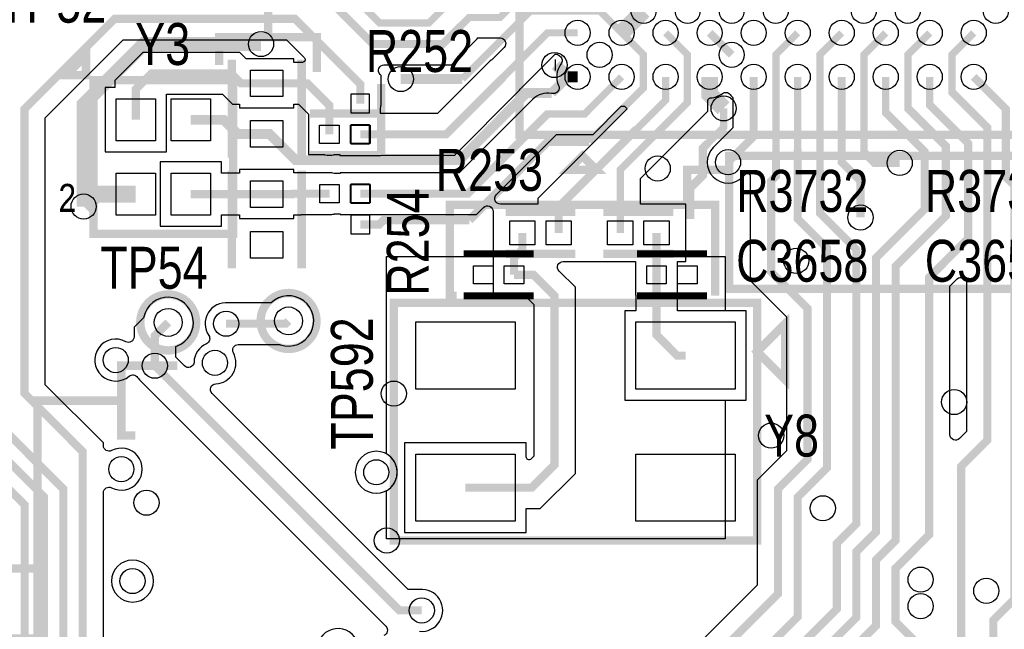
# Model space of a CAD drawing. Extents: x -394 to 5394, y -1015 to 7151.
# Tile 36 of 80: x 1872 to 2577, y 2646 to 3082. Entities that reach past the tile are written whole.
import ezdxf

# ---------------------------------------------------------------- set-up
doc = ezdxf.new("R2010")
doc.units = 0
for name, color, linetype in [('BG_SILKSCREEN_TOP', 3, 'CONTINUOUS'), ('ET_TOP', 132, 'CONTINUOUS'), ('PG_SILKSCREEN_TOP', 7, 'CONTINUOUS'), ('PIN_TOP', 132, 'CONTINUOUS'), ('RD_SILKSCREEN_TOP', 254, 'CONTINUOUS'), ('VC_TOP', 132, 'CONTINUOUS')]:
    doc.layers.add(name, color=color, linetype=linetype)

msp = doc.modelspace()

# ---------------------------------------------------------------- linework, layer by layer
at = {"layer": 'BG_SILKSCREEN_TOP', "const_width": 6}
for points in [[(2050, 3070), (2050, 3125), (2110, 3125)], [(2015, 3050), (2015, 3070), (2085, 3070), (2085, 3045)], [(2390, 2985), (2645, 2985), (2645, 2890), (2380, 2890), (2380, 2985), (2390, 2985)], [(2380, 2975), (2350, 2975), (2350, 2950)], [(2185, 2885), (2180, 2885), (2180, 2950), (2370, 2950), (2370, 2885)], [(1985, 2835), (1945, 2835), (1945, 2785), (1955, 2785)], [(1945, 2810), (1885, 2810), (1885, 2685)], [(1625, 2690), (1885, 2690), (1885, 2640), (1610, 2640), (1610, 2690), (1625, 2690)]]:
    msp.add_lwpolyline(points, dxfattribs=at)
at = {"layer": 'ET_TOP'}
for points, format in [([(1858, 3263, 5.8, 5.8, 0), (1874, 3263, 5.8, 5.8, 0), (1888, 3249, 5.8, 5.8, 0), (1888, 3222, 5.8, 5.8, 0), (1882, 3216, 5.8, 5.8, 0), (1882, 3179, 5.8, 5.8, 0), (1892, 3169, 5.8, 5.8, 0), (1978, 3169, 5.8, 5.8, 0), (1985, 3162, 5.8, 5.8, 0), (2022, 3162, 5.8, 5.8, 0), (2056, 3128, 5.8, 5.8, 0), (2082, 3128, 5.8, 5.8, 0), (2104.5, 3105.5, 5.2, 5.2, 0), (2130, 3080, 5.2, 5.2, 0), (2165, 3080, 5.2, 5.2, 0), (2188, 3103, 5.2, 5.2, 0), (2210, 3103, 5.2, 5.2, 0)], "xyseb"), ([(2334.528, 3136.024, 5.2, 5.2, 0), (2318.928, 3120.424, 5.2, 5.2, 0), (2252.424, 3120.424, 5.2, 5.2, 0), (2216.002, 3084.002, 5.2, 5.2, 0), (2194.002, 3084.002, 5.2, 5.2, 0), (2187.7662, 3077.7662, 5.8, 5.8, 0), (2175, 3065, 5.8, 5.8, 0), (2125, 3065, 5.8, 5.8, 0), (2076, 3114, 5.8, 5.8, 0), (2050, 3114, 5.8, 5.8, 0), (2016, 3148, 5.8, 5.8, 0), (1979, 3148, 5.8, 5.8, 0), (1972.34, 3154.66, 5.8, 5.8, 0), (1858.3, 3154.66, 5.8, 5.8, 0)], "xyseb"), ([(2115.97, 3000.42, 5.8, 5.8, 0), (2177.42, 3000.42, 5.8, 5.8, 0), (2218.5, 3041.5, 5.2, 5.2, 0), (2250.031, 3073.031, 5.2, 5.2, 0), (2271.535, 3073.031, 5.2, 5.2, 0)], "xyseb"), ([(2235, 2442, 5.8, 5.8, 0), (2225.1712, 2451.8288, 5.8, 5.8, 0), (2225.1712, 2482.1712, 5.8, 5.8, 0), (2415, 2672, 5.8, 5.8, 0), (2415, 2747, 5.8, 5.8, 0), (2436, 2768, 5.8, 5.8, 0), (2436, 2876, 5.8, 5.8, 0), (2410, 2902, 5.8, 5.8, 0), (2410, 2967, 5.8, 5.8, 0), (2413.416, 2970.416, 5.8, 5.8, 0), (2413.416, 2984.416, 5.2, 5.2, 0), (2413.416, 3057.431, 5.2, 5.2, 0), (2429.016, 3073.031, 5.2, 5.2, 0)], "xyseb"), ([(2460.512, 3073.031, 5.2, 5.2, 0), (2444.912, 3057.431, 5.2, 5.2, 0), (2444.912, 2974.9121, 5.8, 5.8, 0), (2444.912, 2944.088, 5.8, 5.8, 0), (2471, 2918, 5.8, 5.8, 0), (2471, 2722, 5.8, 5.8, 0), (2457, 2708, 5.8, 5.8, 0), (2457, 2661, 5.8, 5.8, 0), (2326, 2530, 5.8, 5.8, 0), (2326, 2450, 5.8, 5.8, 0)], "xyseb"), ([(2436, 2464, 5.8, 5.8, 0), (2436, 2600, 5.8, 5.8, 0), (2485, 2649, 5.8, 5.8, 0), (2485, 2696, 5.8, 5.8, 0), (2499.1, 2710.1, 5.8, 5.8, 0), (2499.1, 2906.1, 5.8, 5.8, 0), (2535, 2942, 5.8, 5.8, 0), (2535, 2992, 5.8, 5.8, 0), (2507.904, 3019.096, 5.2, 5.2, 0), (2507.904, 3057.431, 5.2, 5.2, 0), (2523.504, 3073.031, 5.2, 5.2, 0)], "xyseb"), ([(2492.008, 3073.031, 5.2, 5.2, 0), (2476.408, 3057.431, 5.2, 5.2, 0), (2476.408, 2987.592, 5.8, 5.8, 0), (2484, 2980, 5.8, 5.8, 0), (2502, 2980, 5.8, 5.8, 0)], "xyseb"), ([(2555, 3073.031, 5.2, 5.2, 0), (2539.4, 3057.431, 5.2, 5.2, 0), (2539.4, 3030.6, 5.8, 5.8, 0), (2564.8, 3005.2, 5.8, 5.8, 0), (2564.8, 2781.8, 5.8, 5.8, 0), (2546, 2763, 5.8, 5.8, 0), (2546, 2476, 5.8, 5.8, 0), (2534, 2464, 5.8, 5.8, 0)], "xyseb"), ([(1932.2002, 2635.8719), (1932.2002, 2744.1604, -0.56342), (1938.0528, 2747.7056, 1.650872), (1938.0528, 2774.2944, -0.56342), (1932.2002, 2777.8396), (1932.2002, 2779.7638), (1890.6051, 2821.3589), (1890.6051, 3012.3426), (1946.3623, 3068.0998), (2063.1581, 3068.0998), (2076.0033, 3055.2546, -0.668179), (2074.5891, 3051.8404), (2068.5502, 3051.8404), (2068.5502, 3054.4404), (2034.2219, 3054.4404), (2029.7621, 3058.9002), (1960.4781, 3058.9002), (1940.4698, 3038.8919), (1940.4698, 3033.8202), (1933.3698, 3033.8202), (1933.3698, 2987.8198), (1977.3702, 2987.8198), (1977.3702, 3029.0998), (2017.4183, 3029.0998), (2024.4781, 3022.04), (2029.5498, 3022.04), (2029.5498, 3019.44), (2068.5502, 3019.44), (2068.5502, 3022.04), (2071.8879, 3022.04), (2079.0077, 3014.9202), (2078.9298, 3014.9202), (2078.9298, 2985.9198), (2090.4937, 2985.9198), (2090.7074, 2985.8725, 0.109435), (2097.1526, 2985.8725), (2097.3663, 2985.9198), (2101.4698, 2985.9198), (2101.4698, 2985.4198), (2130.4702, 2985.4198), (2130.4702, 2985.5198), (2183.5919, 2985.5198), (2229.036, 3030.964, 0.050294), (2230.9275, 3033.2797), (2254.8732, 3057.2254, -0.396557), (2257.6133, 3057.3086, 0.019293), (2258.8667, 3056.2822, -0.416064), (2259.6287, 3050.6589, 0.278017), (2257.9055, 3035.2707, -0.546829), (2254.271, 3029.6002), (2252.9808, 3029.6002), (2252.7949, 3029.6357, 0.248455), (2239.4639, 3025.536), (2186.828, 2972.9002), (2130.5402, 2972.9002), (2130.5402, 2973.0002), (2101.5398, 2973.0002), (2101.5398, 2972.5002), (2097.4363, 2972.5002), (2097.2226, 2972.5475, 0.054555), (2094, 2972.9002), (2068.5502, 2972.9002), (2068.5502, 2975.1802), (2029.5498, 2975.1802), (2029.5498, 2972.5802), (2016.7302, 2972.5802), (2016.7302, 2980.6802), (1972.7298, 2980.6802), (1972.7298, 2934.6798), (2016.7302, 2934.6798), (2016.7302, 2942.7798), (2029.5498, 2942.7798), (2029.5498, 2940.1798), (2068.5502, 2940.1798), (2068.5502, 2942.7798), (2073.6621, 2942.7798), (2073.9821, 2943.0998), (2094, 2943.0998, 0.054555), (2097.2226, 2943.4525), (2097.4363, 2943.4998), (2101.5398, 2943.4998), (2101.5398, 2942.9998), (2130.5402, 2942.9998), (2130.5402, 2943.0998), (2199.1718, 2943.0998), (2204.1793, 2948.1073, -0.668175), (2211.0077, 2945.2789), (2211.0077, 2909.4998), (2211.0234, 2909.4998), (2211.0234, 2885.4998), (2222.5873, 2885.4998), (2222.801, 2885.4525, 0.054555), (2226.0236, 2885.0998), (2233.7517, 2885.0998), (2240.0998, 2878.7517), (2240.0998, 2770.2679), (2238.1744, 2768.3425, -0.668179), (2234.7602, 2769.7567), (2234.7602, 2779.7562), (2147.7598, 2779.7562), (2147.7598, 2715.7558), (2234.7602, 2715.7558), (2234.7602, 2732.8558), (2244.8319, 2732.8558), (2269.9002, 2757.9241), (2269.9002, 2891.0955), (2258.3243, 2902.6714, -0.668175), (2261.1527, 2909.4998), (2312.9998, 2909.4998), (2312.9998, 2885.4998), (2313.0998, 2885.4998), (2313.0998, 2874.2442), (2305.2398, 2874.2442), (2305.2398, 2810.2438), (2392.2402, 2810.2438), (2392.2402, 2874.2442), (2342.9002, 2874.2442), (2342.9002, 2885.4998), (2343.0002, 2885.4998), (2343.0002, 2909.4998), (2349.0002, 2909.4998), (2349.0002, 2950.5002), (2316.616, 2950.5002), (2316.616, 2968.9681), (2364.7282, 3017.0803), (2364.7282, 3024.5494, -0.402136), (2366.6454, 3026.5477, 0.154312), (2375.1479, 3029.6287, -0.416064), (2380.7712, 3028.8667, 0.033614), (2382.6198, 3026.7366), (2382.6198, 3005.0124), (2368.6266, 2991.0191, 1), (2389.6986, 2969.9471), (2391.6856, 2971.934, -0.668179), (2395.0998, 2970.5198), (2395.0998, 2895.8281), (2421.0998, 2869.8281), (2421.0998, 2774.1719), (2400.0998, 2753.1719), (2400.0998, 2678.1719), (2256.9163, 2534.9884, -0.561012)], "xyb"), ([(2303.031, 3041.535, 5.2, 5.2, 0), (2276.496, 3015, 5.2, 5.2, 0), (2249.9999, 3015, 5.8, 5.8, 0), (2192.9999, 2958, 5.8, 5.8, 0), (2116.04, 2958, 5.8, 5.8, 0)], "xyseb"), ([(2257.9921, 2930, 5.8, 5.8, 0), (2257.9921, 2948.4786, 5.8, 5.8, 0), (2312.5135, 3003, 5.8, 5.8, 0), (2312.6576, 3003, 5.2, 5.2, 0), (2334.528, 3024.8704, 5.2, 5.2, 0), (2334.528, 3041.535, 5.2, 5.2, 0)], "xyseb"), ([(2429.016, 3041.535, 5.2, 5.2, 0), (2429.016, 2990.016, 5.8, 5.8, 0), (2429.016, 2939.984, 5.8, 5.8, 0), (2450, 2919, 5.8, 5.8, 0), (2450, 2762, 5.8, 5.8, 0), (2429, 2741, 5.8, 5.8, 0), (2429, 2655.4266, 5.8, 5.8, 0), (2271.6342, 2498.0608, 5.8, 5.8, 0)], "xyseb"), ([(2387, 2503, 5.8, 5.8, 0), (2387, 2571, 5.8, 5.8, 0), (2471, 2655, 5.8, 5.8, 0), (2471, 2702, 5.8, 5.8, 0), (2485, 2716, 5.8, 5.8, 0), (2485, 2912, 5.8, 5.8, 0), (2519.9, 2946.9, 5.8, 5.8, 0), (2519.9, 2988.1, 5.8, 5.8, 0), (2492.008, 3015.992, 5.2, 5.2, 0), (2492.008, 3041.535, 5.2, 5.2, 0)], "xyseb"), ([(2485, 2503, 5.8, 5.8, 0), (2485, 2525, 5.8, 5.8, 0), (2521, 2561, 5.8, 5.8, 0), (2521, 2630.0001, 5.8, 5.8, 0), (2499, 2652.0001, 5.8, 5.8, 0), (2499, 2690, 5.8, 5.8, 0), (2523.1, 2714.1, 5.8, 5.8, 0), (2523.1, 2898.1, 5.8, 5.8, 0), (2551, 2926, 5.8, 5.8, 0), (2551, 2994, 5.8, 5.8, 0), (2523.504, 3021.496, 5.2, 5.2, 0), (2523.504, 3041.535, 5.2, 5.2, 0)], "xyseb"), ([(2352, 2940, 6, 6, 0), (2352, 2962, 6, 6, 0), (2361.1626, 2971.1626, 6, 6, 0), (2361.1626, 2990.5626, 6, 6, 0), (2364.6, 2994, 5.2, 5.2, 0), (2376, 3005.4, 5.2, 5.2, 0), (2376, 3019, 5.2, 5.2, 0)], "xyseb"), ([(2158.3754, 2645.088, 1.114863), (2158.3754, 2674.912), (2158.2674, 2674.9002), (2150.1719, 2674.9002), (2009.8872, 2815.1849, -0.654635), (2012.565, 2822.0104, 0.55692), (2025.168, 2844.1841, -0.569325), (2028.6794, 2850.0998), (2058.4025, 2850.0998), (2058.7229, 2849.9878, 1.79285), (2052.129, 2879.9002), (2021.7326, 2879.9002), (2021.6246, 2879.912, 0.638893), (2007.5759, 2856.5948, -0.466561), (2005.8917, 2850.7002, 0.285856), (1997.0104, 2837.565, -0.654635), (1990.1849, 2834.8872), (1983.9002, 2841.1719), (1983.9002, 2848.6827), (1985.1653, 2849.1825, 1.660517), (1960.9898, 2869.8723), (1960.8626, 2869.3068), (1954.0998, 2862.544), (1954.0998, 2855.6794, -0.569325), (1948.1841, 2852.168, 1.892383), (1950.636, 2827.5042, -0.446271), (1956.5306, 2826.6621, 0.076279), (1959.6044, 2823.3069), (1959.6891, 2823.2388), (2134.2679, 2648.66, -0.547486), (2132.8206, 2642.0776, 0.405083)], "xyb"), ([(2112.7547, 2624.1054, 1.675121), (2086.3942, 2625.6843, -0.548048)], "xyb")]:
    msp.add_lwpolyline(points, format=format, dxfattribs=at)
for points, const_width in [([(2303.031, 3073.031), (2318.78, 3088.78)], 12), ([(2189, 3040), (2237.631, 3088.631), (2287.431, 3088.631), (2303.031, 3073.031)], 5.2), ([(2240, 2255), (2185.4553, 2255), (2111.4853, 2328.97), (2025.9587, 2328.97), (2002.4, 2352.5287), (2002.4, 2414.8813), (1994.3201, 2422.9612), (1994.3162, 2422.9612), (1975.3548, 2441.9226), (1975.3548, 2571.6452), (1917.3, 2629.7), (1917.3, 2773.5919), (1875.7049, 2815.187), (1875.7049, 3018.5145), (1940.1904, 3083), (2069.33, 3083), (2115.97, 3036.36), (2115.97, 3022.46)], 5.8), ([(2303.031, 3073.031), (2318.631, 3057.431), (2318.631, 3033.631), (2290.001, 3005.001)], 5.2), ([(2302.0158, 2930), (2302.0158, 2975.0157), (2350.128, 3023.1279), (2350.128, 3057.431), (2334.528, 3073.031)], 5.2), ([(2366.024, 3073.031), (2381.772, 3057.283)], 5.8), ([(2045, 3065), (1961.164, 3065), (1918, 3021.836), (1918, 2948.8122)], 10), ([(2256, 3050), (2255, 3050)], 8), ([(2264.465, 3041.535), (2256, 3050)], 8), ([(2049.05, 3036.9402), (2030.65, 3036.9402), (2023.5902, 3044), (1966.65, 3044), (1955.37, 3032.72), (1955.37, 3010.82)], 5.8), ([(2264.465, 3041.535), (2252.93, 3030)], 7), ([(2271.535, 3041.535), (2264.465, 3041.535)], 8), ([(2366.024, 3041.535), (2366.024, 3028.976), (2376, 3019)], 12), ([(2397.52, 3041.535), (2397.52, 2998.8405), (2379.1626, 2980.4831)], 5.8), ([(2474, 2941), (2474, 2967), (2460.512, 2980.488), (2460.512, 3041.535)], 5.8), ([(2555, 3041.535), (2578, 3018.535), (2578, 2970), (2584, 2964), (2584, 2668), (2569, 2653), (2569, 2550), (2583, 2536), (2583, 2503)], 5.8), ([(2049.05, 3036.9402), (2078.0598, 3036.9402), (2093.93, 3021.07), (2093.93, 3000.42)], 5.8), ([(2145, 3040), (2189, 3040)], 7), ([(2252.93, 3030), (2235, 3030), (2186.92, 2981.92), (2069.8498, 2981.92), (2051.05, 3000.7198), (2049.05, 3000.7198)], 7), ([(2049.05, 3000.7198), (2028.2802, 3000.7198), (2018.18, 3010.82), (1994.73, 3010.82)], 7), ([(2290.001, 3005.001), (2280, 2995)], 6), ([(2280, 2995), (2250, 2995), (2194, 2939)], 6), ([(1955.37, 2957.68), (1926.8678, 2957.68), (1918, 2948.8122)], 12), ([(1994.73, 2957.68), (2049.05, 2957.68)], 5.8), ([(2049.05, 2957.68), (2067.4902, 2957.68), (2067.8102, 2958), (2094, 2958)], 5.8), ([(2194, 2939), (2132.58, 2939), (2129.54, 2935.96), (2116.04, 2935.96)], 6), ([(2232.0079, 2930), (2232.0079, 2918.0079), (2226.0236, 2912.0236), (2226.0236, 2900)], 5.8), ([(2328, 2930), (2328, 2900)], 5.8), ([(1506, 2905), (1536, 2875), (1606, 2875), (1647.9, 2916.9), (1675.1, 2916.9), (1702.3, 2889.7), (1760.6477, 2889.7), (1903.5, 2746.8477), (1903.5, 2619.7592)], 5.8), ([(2191.26, 2747.756), (2238.66, 2747.756), (2255, 2764.096), (2255, 2884.9236), (2239.9236, 2900), (2226.0236, 2900)], 5.8), ([(2328, 2900), (2328, 2857), (2342.756, 2842.244), (2348.74, 2842.244)], 5.8), ([(1501.38, 2883.62), (1524, 2861), (1627, 2861), (1641.9, 2875.9), (1754.9315, 2875.9), (1889.7, 2741.1315), (1889.7, 2614.043), (1915, 2588.743), (1915, 2463.245), (1974.8, 2403.445), (1974.8, 2341.0963), (2026.9067, 2288.9896), (2063.4203, 2288.9896), (2079.894, 2272.5159), (2117.7681, 2272.5159), (2173.284, 2217), (2431, 2217), (2453, 2239), (2469, 2239), (2484, 2224), (2555, 2224), (2557, 2226)], 5.8), ([(2618, 2201), (2616, 2203), (2167.7678, 2203), (2112.0519, 2258.7159), (2070.7087, 2258.7159), (2055.4709, 2273.9537), (2022.4264, 2273.9537), (1961, 2335.3801), (1961, 2395.0209), (1898.2, 2457.8209), (1898.2, 2586.0268), (1875.9, 2608.3268), (1875.9, 2735.4153), (1749.4153, 2861.9), (1651.9, 2861.9), (1634, 2844), (1513, 2844), (1488, 2869)], 5.8), ([(1978.5515, 2865.9236), (1969, 2856.3721), (1969, 2835)], 5.8), ([(2020, 2865), (2062.682, 2865), (2064.662, 2866.98)], 5.8), ([(2160, 2660), (2144, 2660), (1969, 2835)], 5.8)]:
    msp.add_lwpolyline(points, dxfattribs=dict(at, const_width=const_width))
for points in [[(2130.4702, 3015.3202), (2130.4702, 3019.0237), (2130.5175, 3019.2374, 0.054555), (2130.8702, 3022.46), (2130.8702, 3042.5319), (2130.1307, 3043.2714, -0.668175), (2132.9591, 3050.0998), (2181.1719, 3050.0998), (2198.3022, 3067.2302, 0.047378), (2200.0972, 3069.4018), (2216.0972, 3069.4018, -0.668172), (2218.9256, 3062.5734), (2210.2839, 3053.9317), (2210.1274, 3053.8254, 0.047211), (2207.964, 3052.036), (2171.2481, 3015.3202)], [(2213.4006, 2957.3286), (2256.4718, 3000.3998), (2282.5436, 3000.3998), (2302.6664, 3020.5226), (2303.4702, 3020.5394, 0.007226), (2304.0768, 3020.5609), (2304.9631, 3020.605), (2307.0048, 3018.5633), (2243.0919, 2954.6505), (2243.0919, 2950.5002), (2216.229, 2950.5002, -0.668175)], [(2134.6775, 2711.1868), (2134.6775, 2745.6138, 0.591485), (2134.6775, 2771.9052), (2134.6775, 2913), (2211.0077, 2913), (2211.0077, 2909.4998), (2211.0234, 2909.4998), (2211.0234, 2885.4998), (2222.5873, 2885.4998), (2222.801, 2885.4525, 0.054555), (2226.0236, 2885.0998), (2233.7517, 2885.0998), (2240.0998, 2878.7517), (2240.0998, 2770.2679), (2238.1744, 2768.3425, -0.668179), (2234.7602, 2769.7567), (2234.7602, 2779.7562), (2147.7598, 2779.7562), (2147.7598, 2715.7558), (2234.7602, 2715.7558), (2234.7602, 2732.8558), (2244.8319, 2732.8558), (2269.9002, 2757.9241), (2269.9002, 2891.0955), (2258.3243, 2902.6714, -0.668175), (2261.1527, 2909.4998), (2312.9998, 2909.4998), (2312.9998, 2885.4998), (2313.0998, 2885.4998), (2313.0998, 2874.2442), (2305.2398, 2874.2442), (2305.2398, 2810.2438), (2377, 2810.2438), (2377, 2711.1868)], [(2538.0002, 2785.7291), (2538.0002, 2891.9281), (2543.0714, 2896.9993, -0.668175), (2549.8998, 2894.1709), (2549.8998, 2787.9719), (2544.8286, 2782.9007, -0.668175)], [(2142.453, 2758.7595, 1), (2112.4526, 2758.7595, 1)], [(1968.0002, 2681, 1), (1937.9998, 2681, 1)]]:
    msp.add_lwpolyline(points, format="xyb", close=True, dxfattribs=at)
msp.add_lwpolyline([(2342.9002, 2874.2442), (2342.9002, 2885.4998), (2343.0002, 2885.4998), (2343.0002, 2909.4998), (2349.0002, 2909.4998), (2349.0002, 2913), (2377, 2913), (2377, 2874.2442)], close=True, dxfattribs=at)
at = {"layer": 'PG_SILKSCREEN_TOP'}
for points, const_width in [([(2880, 3000), (2230, 3000), (2230, 3650)], 6), ([(1919.7, 3042.73), (1919.7, 3056.88), (1905.55, 3042.73), (1919.7, 3042.73)], 6), ([(2024.05, 2983.83), (2024.05, 3053.83)], 6), ([(2074.05, 2983.83), (2074.05, 3053.83)], 6), ([(2025.05, 3039.25), (2025.05, 2929.25), (1925.05, 2929.25), (1925.05, 3039.25), (2025.05, 3039.25)], 6), ([(2130.97, 3036.44), (2130.97, 2986.44)], 6), ([(2079.95, 3015.42), (2129.95, 3015.42)], 6), ([(2079.95, 2985.42), (2129.95, 2985.42)], 6), ([(2275, 2985), (2265, 2975), (2285, 2975), (2275, 2985)], 6), ([(2024.05, 2904.5698), (2024.05, 2974.5698)], 6), ([(2074.05, 2904.5698), (2074.05, 2974.5698)], 6), ([(2270, 2945), (2220, 2945)], 6), ([(2290.0079, 2945), (2340.0079, 2945)], 6), ([(2240, 2915), (2190, 2915)], 5), ([(2270, 2915), (2220, 2915)], 6), ([(2290.0079, 2915), (2340.0079, 2915)], 6), ([(2364.0236, 2915), (2314.0236, 2915)], 5), ([(2400, 2880), (2140, 2880), (2140, 2710), (2400, 2710), (2400, 2880)], 6), ([(2240, 2885), (2190, 2885)], 5), ([(2364.0236, 2885), (2314.0236, 2885)], 5), ([(2420, 2825), (2420, 2865), (2400, 2845), (2420, 2825)], 6)]:
    msp.add_lwpolyline(points, dxfattribs=dict(at, const_width=const_width))
at = {"layer": 'PG_SILKSCREEN_TOP', "const_width": 6}
for points in [[(1998.5515, 2865.9236, 1), (1958.5515, 2865.9236, 1), (1998.5515, 2865.9236)], [(2084.662, 2866.98, 1), (2044.662, 2866.98, 1), (2084.662, 2866.98)]]:
    msp.add_lwpolyline(points, format="xyb", dxfattribs=at)
at = {"layer": 'PIN_TOP'}
for points in [[(2060.55, 3027.4402), (2037.55, 3027.4402), (2037.55, 3046.4402), (2060.55, 3046.4402)], [(1941.37, 3025.82), (1969.37, 3025.82), (1969.37, 2995.82), (1941.37, 2995.82)], [(1980.73, 3025.82), (2008.73, 3025.82), (2008.73, 2995.82), (1980.73, 2995.82)], [(2109.47, 3029.46), (2122.47, 3029.46), (2122.47, 3015.46), (2109.47, 3015.46)], [(2060.55, 2991.2198), (2037.55, 2991.2198), (2037.55, 3010.2198), (2060.55, 3010.2198)], [(2086.93, 2993.92), (2086.93, 3006.92), (2100.93, 3006.92), (2100.93, 2993.92)], [(2108.97, 2993.92), (2108.97, 3006.92), (2122.97, 3006.92), (2122.97, 2993.92)], [(2109.47, 3007.42), (2122.47, 3007.42), (2122.47, 2993.42), (2109.47, 2993.42)], [(1941.37, 2972.68), (1969.37, 2972.68), (1969.37, 2942.68), (1941.37, 2942.68)], [(1980.73, 2972.68), (2008.73, 2972.68), (2008.73, 2942.68), (1980.73, 2942.68)], [(2060.55, 2948.18), (2037.55, 2948.18), (2037.55, 2967.18), (2060.55, 2967.18)], [(2087, 2951.5), (2087, 2964.5), (2101, 2964.5), (2101, 2951.5)], [(2109.04, 2951.5), (2109.04, 2964.5), (2123.04, 2964.5), (2123.04, 2951.5)], [(2122.54, 2951), (2109.54, 2951), (2109.54, 2965), (2122.54, 2965)], [(2122.54, 2928.96), (2109.54, 2928.96), (2109.54, 2942.96), (2122.54, 2942.96)], [(2241.0079, 2938.5), (2241.0079, 2921.5), (2223.0079, 2921.5), (2223.0079, 2938.5)], [(2266.9921, 2938.5), (2266.9921, 2921.5), (2248.9921, 2921.5), (2248.9921, 2938.5)], [(2293.0158, 2921.5), (2293.0158, 2938.5), (2311.0158, 2938.5), (2311.0158, 2921.5)], [(2319, 2921.5), (2319, 2938.5), (2337, 2938.5), (2337, 2921.5)], [(2060.55, 2911.9596), (2037.55, 2911.9596), (2037.55, 2930.9596), (2060.55, 2930.9596)], [(2210.9764, 2906.5), (2210.9764, 2893.5), (2196.9764, 2893.5), (2196.9764, 2906.5)], [(2233.0236, 2906.5), (2233.0236, 2893.5), (2219.0236, 2893.5), (2219.0236, 2906.5)], [(2335, 2906.5), (2335, 2893.5), (2321, 2893.5), (2321, 2906.5)], [(2357.0472, 2906.5), (2357.0472, 2893.5), (2343.0472, 2893.5), (2343.0472, 2906.5)], [(2226.76, 2866.244), (2226.76, 2818.244), (2155.76, 2818.244), (2155.76, 2866.244)], [(2384.24, 2866.244), (2384.24, 2818.244), (2313.24, 2818.244), (2313.24, 2866.244)], [(2226.76, 2771.756), (2226.76, 2723.756), (2155.76, 2723.756), (2155.76, 2771.756)], [(2384.24, 2771.756), (2384.24, 2723.756), (2313.24, 2723.756), (2313.24, 2771.756)]]:
    msp.add_lwpolyline(points, close=True, dxfattribs=at)
for centre, radius in [((2271.535, 3073.031), 9), ((2303.031, 3073.031), 9), ((2334.528, 3073.031), 9), ((2366.024, 3073.031), 9), ((2397.52, 3073.031), 9), ((2429.016, 3073.031), 9), ((2460.512, 3073.031), 9), ((2492.008, 3073.031), 9), ((2523.504, 3073.031), 9), ((2555, 3073.031), 9), ((2271.535, 3041.535), 9), ((2303.031, 3041.535), 9), ((2334.528, 3041.535), 9), ((2366.024, 3041.535), 9), ((2397.52, 3041.535), 9), ((2429.016, 3041.535), 9), ((2460.512, 3041.535), 9), ((2492.008, 3041.535), 9), ((2523.504, 3041.535), 9), ((2555, 3041.535), 9), ((1978.5515, 2865.9236), 10), ((2064.662, 2866.98), 10)]:
    msp.add_circle(centre, radius, dxfattribs=at)
at = {"layer": 'VC_TOP'}
for centre in [(2318.78, 3088.78), (2350.276, 3088.78), (2381.772, 3088.78), (2413.268, 3088.78), (2476.26, 3088.78), (2507.756, 3088.78), (2570.748, 3088.78), (2045, 3065), (2287.283, 3057.283), (2381.772, 3057.283), (2255, 3050), (2145, 3040), (2376, 3019), (2379.1626, 2980.4831), (2502, 2980), (2328.828, 2976), (1918, 2948.8122), (2474, 2941), (2428, 2910), (2020, 2865), (1941, 2839), (1969, 2835), (2012, 2837), (2140, 2815), (2541, 2809), (2410, 2785), (1945, 2761), (2127.4528, 2758.7595), (1963, 2737), (2447, 2733), (2135, 2710), (1953, 2681), (2517, 2682), (2564, 2673.9848), (2517, 2663), (2160, 2660)]:
    msp.add_circle(centre, 9, dxfattribs=at)

# ---------------------------------------------------------------- texts
at = {"layer": 'PG_SILKSCREEN_TOP', "width": 0.85}
msp.add_text('2', height=20, dxfattribs=at).set_placement((1900, 2945))
at = {"layer": 'RD_SILKSCREEN_TOP', "width": 0.8}
for s, p in [('TP52', (1857.48, 3080.28)), ('Y3', (1955, 3050)), ('R252', (2120, 3045)), ('R253', (2170, 2960)), ('R3732', (2385, 2945)), ('R3733', (2520, 2945)), ('C3658', (2385, 2895)), ('C3657', (2520, 2895)), ('TP54', (1930, 2890)), ('Y8', (2405, 2770))]:
    msp.add_text(s, height=30, dxfattribs=at).set_placement(p)
for s, p in [('R254', (2165, 2885)), ('TP592', (2125, 2775))]:
    msp.add_text(s, height=30, rotation=90, dxfattribs=at).set_placement(p)

doc.saveas('drawing.dxf')
